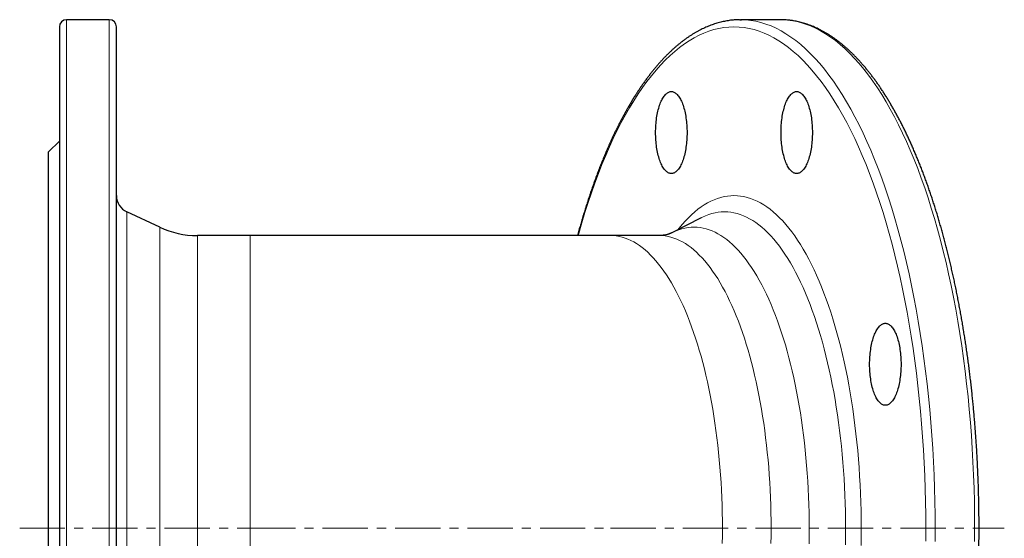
# Model space of a CAD drawing. Header units: millimetres. Extents: x 145 to 889, y 99 to 877.
# Tile 2 of 3: x 145 to 421, y 238 to 384. Entities that reach past the tile are written whole.
import ezdxf

# ---------------------------------------------------------------- set-up
doc = ezdxf.new("R2010")
doc.units = ezdxf.units.MM
doc.linetypes.add('CENTERX2', pattern=[20.32, 12.7, -2.54, 2.54, -2.54])
doc.layers.add('FORMAT', color=7, linetype='Continuous')

msp = doc.modelspace()

# ---------------------------------------------------------------- linework, layer by layer
at = {"color": 7, "linetype": 'Continuous', "lineweight": 25}
for p, q in [((156.29, 381.6), (156.29, 100.6)), ((170.29, 383.6), (158.29, 383.6)), ((172.29, 100.6), (172.29, 381.6)), ((358.37, 383.6), (347.28, 383.6)), ((358.62, 383.6), (358.37, 383.6)), ((156.29, 349.6), (153.29, 346.6)), ((153.29, 135.6), (153.29, 346.6)), ((184.42, 325.44), (175.17, 329.75)), ((336.21, 328.08), (327.99, 323.85)), ((209.77, 323.1), (194.98, 323.1)), ((310.8, 323.1), (209.77, 323.1)), ((324.46, 323.1), (310.8, 323.1))]:
    msp.add_line(p, q, dxfattribs=at)
at = {"color": 8, "linetype": 'Continuous', "lineweight": 18}
for p, q in [((158.29, 383.6), (158.29, 98.6)), ((170.29, 98.6), (170.29, 383.6)), ((175.17, 329.75), (175.17, 152.44)), ((184.42, 156.76), (184.42, 325.44)), ((194.98, 323.1), (194.98, 159.1)), ((209.77, 323.1), (209.77, 159.1))]:
    msp.add_line(p, q, dxfattribs=at)
at = {"color": 8, "linetype": 'Continuous', "lineweight": 18, "flags": 128}
for points in [[(399.2, 241.1), (399.18, 244.78), (399.13, 248.45), (399.04, 252.12), (398.91, 255.78), (398.74, 259.44), (398.54, 263.08), (398.3, 266.7), (398.03, 270.31), (397.72, 273.9), (397.37, 277.46), (396.99, 281), (396.57, 284.52), (396.12, 288), (395.63, 291.45), (395.11, 294.87), (394.55, 298.25), (393.96, 301.59), (393.34, 304.88), (392.69, 308.14), (392, 311.35), (391.28, 314.51), (390.53, 317.62), (389.75, 320.68), (388.93, 323.68), (388.09, 326.63), (387.22, 329.52), (386.32, 332.35), (385.39, 335.11), (384.44, 337.81), (383.45, 340.45), (382.45, 343.01), (381.41, 345.51), (380.35, 347.94), (379.27, 350.29), (378.17, 352.56), (377.04, 354.77), (375.89, 356.89), (374.72, 358.93), (373.53, 360.89), (372.32, 362.78), (371.09, 364.57), (369.84, 366.28), (368.58, 367.91), (367.3, 369.45), (366.01, 370.9), (364.7, 372.27), (363.38, 373.54), (362.05, 374.72), (360.71, 375.81), (359.35, 376.81), (357.99, 377.72), (356.61, 378.53), (355.23, 379.25), (353.85, 379.87), (352.45, 380.4), (351.05, 380.83), (349.65, 381.17), (348.25, 381.41), (346.84, 381.55), (345.43, 381.6), (344.03, 381.55), (342.62, 381.41), (341.22, 381.17), (339.81, 380.83), (338.42, 380.4), (337.02, 379.87), (335.64, 379.25), (334.26, 378.53), (332.88, 377.72), (331.52, 376.81), (330.16, 375.81), (328.82, 374.72), (327.49, 373.54), (326.17, 372.27), (324.86, 370.9), (323.57, 369.45), (322.29, 367.91), (321.03, 366.28), (319.78, 364.57), (318.55, 362.78), (317.34, 360.89), (316.15, 358.93), (314.98, 356.89), (313.83, 354.77), (312.7, 352.56), (311.6, 350.29), (310.52, 347.94), (309.46, 345.51), (308.42, 343.01), (307.42, 340.45), (306.43, 337.81), (305.48, 335.11), (304.55, 332.35), (303.65, 329.52), (302.78, 326.63), (301.94, 323.68), (301.77, 323.1)], [(347.55, 383.6), (348.71, 383.55), (350.14, 383.4), (351.56, 383.16), (352.98, 382.82), (354.4, 382.38), (355.81, 381.84), (357.22, 381.21), (358.62, 380.48), (360.01, 379.66), (361.4, 378.74), (362.77, 377.73), (364.13, 376.62), (365.49, 375.42), (366.83, 374.13), (368.15, 372.75), (369.46, 371.28), (370.76, 369.72), (372.04, 368.07), (373.3, 366.33), (374.55, 364.51), (375.78, 362.6), (376.98, 360.61), (378.17, 358.54), (379.34, 356.38), (380.48, 354.15), (381.6, 351.84), (382.7, 349.46), (383.77, 347), (384.82, 344.46), (385.84, 341.86), (386.84, 339.19), (387.81, 336.45), (388.75, 333.64), (389.66, 330.78), (390.55, 327.85), (391.4, 324.86), (392.22, 321.81), (393.02, 318.71), (393.78, 315.55), (394.51, 312.35), (395.21, 309.09), (395.87, 305.79), (396.5, 302.45), (397.1, 299.06), (397.66, 295.63), (398.19, 292.17), (398.69, 288.67), (399.15, 285.13), (399.57, 281.57), (399.96, 277.98), (400.31, 274.36), (400.62, 270.73), (400.9, 267.07), (401.14, 263.39), (401.35, 259.7), (401.52, 255.99), (401.65, 252.28), (401.74, 248.56), (401.8, 244.83), (401.81, 241.1)], [(412.88, 237.37), (412.9, 241.1), (412.88, 244.83), (412.83, 248.56), (412.73, 252.28), (412.6, 255.99), (412.43, 259.7), (412.23, 263.39), (411.99, 267.07), (411.71, 270.73), (411.39, 274.36), (411.04, 277.98), (410.66, 281.57), (410.23, 285.13), (409.77, 288.67), (409.28, 292.17), (408.75, 295.63), (408.19, 299.06), (407.59, 302.45), (406.96, 305.79), (406.29, 309.09), (405.6, 312.35), (404.87, 315.55), (404.1, 318.71), (403.31, 321.81), (402.49, 324.86), (401.63, 327.85), (400.75, 330.78), (399.84, 333.64), (398.89, 336.45), (397.93, 339.19), (396.93, 341.86), (395.91, 344.46), (394.86, 347), (393.79, 349.46), (392.69, 351.84), (391.57, 354.15), (390.42, 356.38), (389.26, 358.54), (388.07, 360.61), (386.86, 362.6), (385.64, 364.51), (384.39, 366.33), (383.13, 368.07), (381.85, 369.72), (380.55, 371.28), (379.24, 372.75), (377.91, 374.13), (376.57, 375.42), (375.22, 376.62), (373.86, 377.73), (372.48, 378.74), (371.1, 379.66), (369.71, 380.48), (368.31, 381.21), (366.9, 381.84), (365.49, 382.38), (364.07, 382.82), (362.65, 383.16), (361.22, 383.4), (359.8, 383.55), (358.62, 383.6)], [(329.71, 324.74), (330.08, 325.21), (330.93, 326.23), (331.79, 327.19), (332.66, 328.09), (333.53, 328.94), (334.42, 329.72), (335.31, 330.45), (336.21, 331.11), (337.11, 331.71), (338.02, 332.25), (338.94, 332.72), (339.86, 333.14), (340.78, 333.49), (341.71, 333.77), (342.64, 334), (343.57, 334.16), (344.5, 334.25), (345.43, 334.28), (346.37, 334.25), (347.3, 334.16), (348.23, 334), (349.16, 333.77), (350.09, 333.49), (351.01, 333.14), (351.93, 332.72), (352.85, 332.25), (353.76, 331.71), (354.66, 331.11), (355.56, 330.45), (356.45, 329.72), (357.34, 328.94), (358.21, 328.09), (359.08, 327.19), (359.94, 326.23), (360.79, 325.21), (361.62, 324.13), (362.45, 322.99), (363.27, 321.8), (364.07, 320.55), (364.86, 319.25), (365.63, 317.9), (366.4, 316.49), (367.14, 315.03), (367.88, 313.52), (368.59, 311.96), (369.3, 310.35), (369.98, 308.69), (370.65, 306.99), (371.3, 305.24), (371.94, 303.45), (372.55, 301.62), (373.15, 299.74), (373.73, 297.83), (374.28, 295.87), (374.82, 293.88), (375.34, 291.85), (375.84, 289.79), (376.32, 287.69), (376.77, 285.56), (377.21, 283.4), (377.62, 281.22), (378.01, 279), (378.38, 276.76), (378.73, 274.49), (379.05, 272.2), (379.35, 269.89), (379.63, 267.56), (379.88, 265.22), (380.11, 262.85), (380.32, 260.47), (380.5, 258.08), (380.66, 255.68), (380.79, 253.26), (380.9, 250.84), (380.99, 248.41), (381.05, 245.98), (381.08, 243.54), (381.1, 241.1)], [(376.69, 241.1), (376.68, 243.42), (376.65, 245.74), (376.59, 248.05), (376.51, 250.37), (376.4, 252.67), (376.28, 254.97), (376.13, 257.25), (375.95, 259.53), (375.76, 261.79), (375.54, 264.04), (375.3, 266.28), (375.03, 268.49), (374.75, 270.69), (374.44, 272.87), (374.11, 275.02), (373.76, 277.16), (373.39, 279.26), (373, 281.35), (372.58, 283.4), (372.15, 285.43), (371.69, 287.42), (371.22, 289.38), (370.73, 291.31), (370.21, 293.21), (369.68, 295.07), (369.13, 296.89), (368.57, 298.67), (367.98, 300.42), (367.38, 302.12), (366.76, 303.79), (366.12, 305.41), (365.47, 306.98), (364.8, 308.51), (364.12, 310), (363.42, 311.43), (362.71, 312.82), (361.98, 314.16), (361.25, 315.45), (360.49, 316.69), (359.73, 317.87), (358.96, 319.01), (358.17, 320.09), (357.37, 321.12), (356.57, 322.09), (355.75, 323), (354.93, 323.86), (354.09, 324.67), (353.25, 325.41), (352.4, 326.1), (351.55, 326.73), (350.69, 327.3), (349.82, 327.82), (348.95, 328.27), (348.07, 328.66), (347.2, 328.99), (346.31, 329.27), (345.43, 329.48), (344.54, 329.63), (343.66, 329.72), (342.77, 329.75), (341.88, 329.72), (340.99, 329.63), (340.11, 329.48), (339.22, 329.27), (338.34, 328.99), (337.46, 328.66), (336.59, 328.27), (336.22, 328.08)], [(310.8, 323.1), (311.62, 323.07), (312.44, 322.99), (313.26, 322.85), (314.08, 322.65), (314.9, 322.4), (315.71, 322.09), (316.52, 321.73), (317.33, 321.31), (318.13, 320.83), (318.92, 320.3), (319.71, 319.72), (320.5, 319.09), (321.28, 318.4), (322.05, 317.65), (322.81, 316.86), (323.56, 316.01), (324.31, 315.11), (325.05, 314.16), (325.77, 313.16), (326.49, 312.11), (327.2, 311.02), (327.89, 309.87), (328.58, 308.68), (329.25, 307.44), (329.9, 306.15), (330.55, 304.82), (331.18, 303.45), (331.8, 302.04), (332.4, 300.58), (332.99, 299.08), (333.56, 297.54), (334.12, 295.97), (334.66, 294.35), (335.19, 292.7), (335.7, 291.02), (336.19, 289.3), (336.66, 287.54), (337.12, 285.76), (337.56, 283.94), (337.98, 282.1), (338.38, 280.23), (338.76, 278.33), (339.12, 276.4), (339.47, 274.45), (339.79, 272.48), (340.1, 270.48), (340.38, 268.47), (340.65, 266.44), (340.89, 264.39), (341.11, 262.32), (341.31, 260.24), (341.5, 258.15), (341.66, 256.04), (341.79, 253.93), (341.91, 251.8), (342.01, 249.67), (342.08, 247.53), (342.14, 245.39), (342.17, 243.25), (342.18, 241.1), (342.17, 238.95), (342.14, 236.81)], [(355.84, 241.1), (355.83, 243.25), (355.8, 245.39), (355.75, 247.53), (355.67, 249.67), (355.58, 251.8), (355.46, 253.93), (355.32, 256.04), (355.16, 258.15), (354.98, 260.24), (354.77, 262.32), (354.55, 264.39), (354.31, 266.44), (354.04, 268.47), (353.76, 270.48), (353.46, 272.48), (353.13, 274.45), (352.79, 276.4), (352.42, 278.33), (352.04, 280.23), (351.64, 282.1), (351.22, 283.94), (350.78, 285.76), (350.33, 287.54), (349.85, 289.3), (349.36, 291.02), (348.85, 292.7), (348.33, 294.35), (347.78, 295.97), (347.23, 297.54), (346.65, 299.08), (346.06, 300.58), (345.46, 302.04), (344.84, 303.45), (344.21, 304.82), (343.57, 306.15), (342.91, 307.44), (342.24, 308.68), (341.55, 309.87), (340.86, 311.02), (340.15, 312.11), (339.44, 313.16), (338.71, 314.16), (337.97, 315.11), (337.23, 316.01), (336.47, 316.86), (335.71, 317.65), (334.94, 318.4), (334.16, 319.09), (333.38, 319.72), (332.59, 320.3), (331.79, 320.83), (330.99, 321.31), (330.18, 321.73), (329.37, 322.09), (328.56, 322.4), (327.74, 322.65), (326.93, 322.85), (326.11, 322.99), (325.29, 323.07), (324.46, 323.1)], [(327.99, 323.85), (328.34, 324.03), (329.18, 324.4), (330.01, 324.72), (330.85, 324.98), (331.69, 325.18), (332.54, 325.33), (333.38, 325.41), (334.23, 325.44), (335.07, 325.41), (335.91, 325.33), (336.76, 325.18), (337.6, 324.98), (338.44, 324.72), (339.27, 324.4), (340.11, 324.03), (340.94, 323.6), (341.76, 323.11), (342.58, 322.57), (343.39, 321.97), (344.2, 321.31), (345, 320.6), (345.79, 319.84), (346.58, 319.02), (347.35, 318.15), (348.12, 317.22), (348.88, 316.25), (349.63, 315.22), (350.36, 314.14), (351.09, 313.01), (351.8, 311.83), (352.51, 310.61), (353.2, 309.33), (353.87, 308.01), (354.54, 306.64), (355.19, 305.23), (355.82, 303.78), (356.44, 302.28), (357.05, 300.74), (357.64, 299.16), (358.21, 297.53), (358.77, 295.87), (359.31, 294.18), (359.83, 292.44), (360.34, 290.67), (360.83, 288.87), (361.29, 287.03), (361.75, 285.17), (362.18, 283.27), (362.59, 281.34), (362.98, 279.39), (363.36, 277.41), (363.71, 275.4), (364.04, 273.37), (364.36, 271.32), (364.65, 269.25), (364.92, 267.16), (365.17, 265.05), (365.4, 262.93), (365.61, 260.79), (365.8, 258.63), (365.96, 256.47), (366.1, 254.29), (366.23, 252.11), (366.32, 249.91), (366.4, 247.72), (366.46, 245.51), (366.49, 243.31), (366.5, 241.1), (366.49, 238.89), (366.46, 236.68)], [(355.8, 236.81), (355.83, 238.95), (355.84, 241.1)], [(376.65, 236.46), (376.68, 238.78), (376.69, 241.1)], [(381.1, 241.1), (381.08, 238.66), (381.05, 236.22)], [(399.18, 237.42), (399.2, 241.1)], [(401.81, 241.1), (401.8, 237.37)]]:
    msp.add_lwpolyline(points, dxfattribs=at)
at = {"color": 7, "linetype": 'Continuous', "lineweight": 25, "flags": 128}
for points in [[(347.03, 383.6), (347.28, 383.6), (347.55, 383.6)], [(332.26, 351.96), (332.26, 351.44), (332.24, 350.92), (332.22, 350.4), (332.19, 349.88), (332.15, 349.37), (332.1, 348.86), (332.04, 348.36), (331.97, 347.87), (331.9, 347.38), (331.81, 346.91), (331.72, 346.44), (331.62, 345.99), (331.51, 345.55), (331.4, 345.12), (331.27, 344.71), (331.15, 344.31), (331.01, 343.93), (330.87, 343.56), (330.72, 343.21), (330.56, 342.88), (330.4, 342.57), (330.23, 342.28), (330.06, 342), (329.89, 341.75), (329.71, 341.52), (329.52, 341.31), (329.33, 341.13), (329.14, 340.96), (328.95, 340.82), (328.76, 340.7), (328.56, 340.61), (328.36, 340.54), (328.16, 340.49), (327.96, 340.47), (327.76, 340.47), (327.56, 340.49), (327.36, 340.54), (327.16, 340.61), (326.97, 340.7), (326.77, 340.82), (326.58, 340.96), (326.39, 341.13), (326.2, 341.31), (326.02, 341.52), (325.84, 341.75), (325.66, 342), (325.49, 342.28), (325.32, 342.57), (325.16, 342.88), (325.01, 343.21), (324.86, 343.56), (324.71, 343.93), (324.58, 344.31), (324.45, 344.71), (324.32, 345.12), (324.21, 345.55), (324.1, 345.99), (324, 346.44), (323.91, 346.91), (323.82, 347.38), (323.75, 347.87), (323.68, 348.36), (323.62, 348.86), (323.57, 349.37), (323.53, 349.88), (323.5, 350.4), (323.48, 350.92), (323.46, 351.44), (323.46, 351.96), (323.46, 352.49), (323.48, 353.01), (323.5, 353.53), (323.53, 354.05), (323.57, 354.56), (323.62, 355.07), (323.68, 355.57), (323.75, 356.06), (323.82, 356.55), (323.91, 357.02), (324, 357.49), (324.1, 357.94), (324.21, 358.38), (324.32, 358.81), (324.45, 359.22), (324.58, 359.62), (324.71, 360), (324.86, 360.37), (325.01, 360.72), (325.16, 361.05), (325.32, 361.36), (325.49, 361.65), (325.66, 361.92), (325.84, 362.17), (326.02, 362.4), (326.2, 362.61), (326.39, 362.8), (326.58, 362.96), (326.77, 363.11), (326.97, 363.22), (327.16, 363.32), (327.36, 363.39), (327.56, 363.44), (327.76, 363.46), (327.96, 363.46), (328.16, 363.44), (328.36, 363.39), (328.56, 363.32), (328.76, 363.22), (328.95, 363.11), (329.14, 362.96), (329.33, 362.8), (329.52, 362.61), (329.71, 362.4), (329.89, 362.17), (330.06, 361.92), (330.23, 361.65), (330.4, 361.36), (330.56, 361.05), (330.72, 360.72), (330.87, 360.37), (331.01, 360), (331.15, 359.62), (331.27, 359.22), (331.4, 358.81), (331.51, 358.38), (331.62, 357.94), (331.72, 357.49), (331.81, 357.02), (331.9, 356.55), (331.97, 356.06), (332.04, 355.57), (332.1, 355.07), (332.15, 354.56), (332.19, 354.05), (332.22, 353.53), (332.24, 353.01), (332.26, 352.49), (332.26, 351.96)], [(367.41, 351.96), (367.4, 351.44), (367.39, 350.92), (367.37, 350.4), (367.34, 349.88), (367.3, 349.37), (367.25, 348.86), (367.19, 348.36), (367.12, 347.87), (367.04, 347.38), (366.96, 346.91), (366.87, 346.44), (366.77, 345.99), (366.66, 345.55), (366.55, 345.12), (366.42, 344.71), (366.29, 344.31), (366.16, 343.93), (366.01, 343.56), (365.86, 343.21), (365.71, 342.88), (365.55, 342.57), (365.38, 342.28), (365.21, 342), (365.03, 341.75), (364.85, 341.52), (364.67, 341.31), (364.48, 341.13), (364.29, 340.96), (364.1, 340.82), (363.9, 340.7), (363.71, 340.61), (363.51, 340.54), (363.31, 340.49), (363.11, 340.47), (362.91, 340.47), (362.71, 340.49), (362.51, 340.54), (362.31, 340.61), (362.11, 340.7), (361.92, 340.82), (361.72, 340.96), (361.53, 341.13), (361.35, 341.31), (361.16, 341.52), (360.98, 341.75), (360.81, 342), (360.64, 342.28), (360.47, 342.57), (360.31, 342.88), (360.15, 343.21), (360, 343.56), (359.86, 343.93), (359.72, 344.31), (359.59, 344.71), (359.47, 345.12), (359.36, 345.55), (359.25, 345.99), (359.15, 346.44), (359.06, 346.91), (358.97, 347.38), (358.9, 347.87), (358.83, 348.36), (358.77, 348.86), (358.72, 349.37), (358.68, 349.88), (358.65, 350.4), (358.63, 350.92), (358.61, 351.44), (358.61, 351.96), (358.61, 352.49), (358.63, 353.01), (358.65, 353.53), (358.68, 354.05), (358.72, 354.56), (358.77, 355.07), (358.83, 355.57), (358.9, 356.06), (358.97, 356.55), (359.06, 357.02), (359.15, 357.49), (359.25, 357.94), (359.36, 358.38), (359.47, 358.81), (359.59, 359.22), (359.72, 359.62), (359.86, 360), (360, 360.37), (360.15, 360.72), (360.31, 361.05), (360.47, 361.36), (360.64, 361.65), (360.81, 361.92), (360.98, 362.17), (361.16, 362.4), (361.35, 362.61), (361.53, 362.8), (361.72, 362.96), (361.92, 363.11), (362.11, 363.22), (362.31, 363.32), (362.51, 363.39), (362.71, 363.44), (362.91, 363.46), (363.11, 363.46), (363.31, 363.44), (363.51, 363.39), (363.71, 363.32), (363.9, 363.22), (364.1, 363.11), (364.29, 362.96), (364.48, 362.8), (364.67, 362.61), (364.85, 362.4), (365.03, 362.17), (365.21, 361.92), (365.38, 361.65), (365.55, 361.36), (365.71, 361.05), (365.86, 360.72), (366.01, 360.37), (366.16, 360), (366.29, 359.62), (366.42, 359.22), (366.55, 358.81), (366.66, 358.38), (366.77, 357.94), (366.87, 357.49), (366.96, 357.02), (367.04, 356.55), (367.12, 356.06), (367.19, 355.57), (367.25, 355.07), (367.3, 354.56), (367.34, 354.05), (367.37, 353.53), (367.39, 353.01), (367.4, 352.49), (367.41, 351.96)], [(392.26, 287.02), (392.26, 286.5), (392.24, 285.97), (392.22, 285.45), (392.19, 284.94), (392.15, 284.43), (392.1, 283.92), (392.04, 283.42), (391.97, 282.92), (391.9, 282.44), (391.81, 281.96), (391.72, 281.5), (391.62, 281.05), (391.51, 280.6), (391.4, 280.18), (391.27, 279.76), (391.15, 279.36), (391.01, 278.98), (390.87, 278.62), (390.72, 278.27), (390.56, 277.94), (390.4, 277.63), (390.23, 277.33), (390.06, 277.06), (389.89, 276.81), (389.71, 276.58), (389.52, 276.37), (389.33, 276.18), (389.14, 276.02), (388.95, 275.88), (388.76, 275.76), (388.56, 275.67), (388.36, 275.59), (388.16, 275.55), (387.96, 275.52), (387.76, 275.52), (387.56, 275.55), (387.36, 275.59), (387.16, 275.67), (386.97, 275.76), (386.77, 275.88), (386.58, 276.02), (386.39, 276.18), (386.2, 276.37), (386.02, 276.58), (385.84, 276.81), (385.66, 277.06), (385.49, 277.33), (385.32, 277.63), (385.16, 277.94), (385.01, 278.27), (384.86, 278.62), (384.71, 278.98), (384.58, 279.36), (384.45, 279.76), (384.32, 280.18), (384.21, 280.6), (384.1, 281.05), (384, 281.5), (383.91, 281.96), (383.82, 282.44), (383.75, 282.92), (383.68, 283.42), (383.62, 283.92), (383.57, 284.43), (383.53, 284.94), (383.5, 285.45), (383.48, 285.97), (383.46, 286.5), (383.46, 287.02), (383.46, 287.54), (383.48, 288.07), (383.5, 288.59), (383.53, 289.1), (383.57, 289.62), (383.62, 290.12), (383.68, 290.62), (383.75, 291.12), (383.82, 291.6), (383.91, 292.08), (384, 292.54), (384.1, 293), (384.21, 293.44), (384.32, 293.86), (384.45, 294.28), (384.58, 294.68), (384.71, 295.06), (384.86, 295.43), (385.01, 295.77), (385.16, 296.1), (385.32, 296.42), (385.49, 296.71), (385.66, 296.98), (385.84, 297.23), (386.02, 297.46), (386.2, 297.67), (386.39, 297.86), (386.58, 298.02), (386.77, 298.16), (386.97, 298.28), (387.16, 298.37), (387.36, 298.45), (387.56, 298.49), (387.76, 298.52), (387.96, 298.52), (388.16, 298.49), (388.36, 298.45), (388.56, 298.37), (388.76, 298.28), (388.95, 298.16), (389.14, 298.02), (389.33, 297.86), (389.52, 297.67), (389.71, 297.46), (389.89, 297.23), (390.06, 296.98), (390.23, 296.71), (390.4, 296.42), (390.56, 296.1), (390.72, 295.77), (390.87, 295.43), (391.01, 295.06), (391.15, 294.68), (391.27, 294.28), (391.4, 293.86), (391.51, 293.44), (391.62, 293), (391.72, 292.54), (391.81, 292.08), (391.9, 291.6), (391.97, 291.12), (392.04, 290.62), (392.1, 290.12), (392.15, 289.62), (392.19, 289.1), (392.22, 288.59), (392.24, 288.07), (392.26, 287.54), (392.26, 287.02)]]:
    msp.add_lwpolyline(points, dxfattribs=at)
at = {"color": 7, "linetype": 'Continuous', "lineweight": 25}
for centre, radius, start, end in [((158.29, 381.6), 2, 90, 180), ((170.29, 381.6), 2, 0, 90), ((177.29, 334.28), 5, 180, 245), ((194.98, 348.1), 25, 245, 270)]:
    msp.add_arc(centre, radius, start, end, dxfattribs=at)
for points, knots in [([(347.01, 383.6), (346.97, 383.6), (346.7, 383.6), (346.19, 383.57), (345.5, 383.53), (344.81, 383.47), (344.11, 383.38), (343.42, 383.27), (342.73, 383.14), (342.04, 382.99), (341.35, 382.82), (340.66, 382.62), (339.97, 382.41), (339.28, 382.17), (338.59, 381.92), (337.9, 381.64), (337.22, 381.33), (336.54, 381.01), (335.85, 380.67), (335.17, 380.3), (334.49, 379.92), (333.82, 379.51), (333.14, 379.08), (332.47, 378.63), (331.8, 378.15), (331.13, 377.66), (330.47, 377.15), (329.8, 376.61), (329.15, 376.06), (328.49, 375.48), (327.84, 374.88), (327.19, 374.26), (326.54, 373.63), (325.9, 372.97), (325.26, 372.29), (324.62, 371.59), (323.99, 370.87), (323.37, 370.13), (322.74, 369.38), (322.13, 368.6), (321.51, 367.81), (320.9, 366.99), (320.3, 366.16), (319.7, 365.3), (319.1, 364.43), (318.51, 363.54), (317.92, 362.64), (317.34, 361.71), (316.76, 360.77), (316.19, 359.81), (315.62, 358.83), (315.06, 357.83), (314.51, 356.82), (313.95, 355.79), (313.41, 354.74), (312.87, 353.67), (312.33, 352.59), (311.8, 351.5), (311.28, 350.38), (310.76, 349.25), (310.25, 348.1), (309.74, 346.94), (309.24, 345.76), (308.74, 344.57), (308.25, 343.36), (307.77, 342.14), (307.29, 340.9), (306.82, 339.65), (306.36, 338.38), (305.9, 337.1), (305.45, 335.8), (305, 334.49), (304.56, 333.16), (304.13, 331.83), (303.7, 330.47), (303.28, 329.11), (302.86, 327.73), (302.46, 326.34), (302.06, 324.94), (301.75, 323.86), (301.59, 323.24), (301.55, 323.1)], [0, 0, 0, 0, 0.002223, 0.014698, 0.027175, 0.039656, 0.052145, 0.064644, 0.077157, 0.089686, 0.102234, 0.114803, 0.127394, 0.14001, 0.152651, 0.165318, 0.178012, 0.190733, 0.20348, 0.216255, 0.229055, 0.24188, 0.254729, 0.2676, 0.280493, 0.293406, 0.306338, 0.319286, 0.33225, 0.345228, 0.358218, 0.371219, 0.38423, 0.397249, 0.410275, 0.423308, 0.436345, 0.449387, 0.462431, 0.475478, 0.488527, 0.501577, 0.514628, 0.527678, 0.540729, 0.553778, 0.566826, 0.579872, 0.592917, 0.60596, 0.619001, 0.632039, 0.645076, 0.65811, 0.671141, 0.68417, 0.697197, 0.710221, 0.723242, 0.736261, 0.749278, 0.762292, 0.775303, 0.788312, 0.801319, 0.814323, 0.827325, 0.840325, 0.853323, 0.866318, 0.879311, 0.892303, 0.905292, 0.918279, 0.931264, 0.944248, 0.95723, 0.97021, 0.983188, 0.996165, 1, 1, 1, 1]), ([(358.65, 98.6), (358.69, 98.6), (358.96, 98.6), (359.46, 98.62), (360.15, 98.67), (360.85, 98.73), (361.54, 98.82), (362.23, 98.93), (362.92, 99.06), (363.62, 99.21), (364.31, 99.38), (365, 99.57), (365.69, 99.79), (366.37, 100.02), (367.06, 100.28), (367.75, 100.56), (368.43, 100.86), (369.12, 101.19), (369.8, 101.53), (370.48, 101.89), (371.16, 102.28), (371.83, 102.69), (372.51, 103.12), (373.18, 103.57), (373.85, 104.04), (374.52, 104.54), (375.18, 105.05), (375.85, 105.59), (376.51, 106.14), (377.16, 106.72), (377.82, 107.32), (378.46, 107.93), (379.11, 108.57), (379.75, 109.23), (380.39, 109.91), (381.03, 110.61), (381.66, 111.32), (382.28, 112.06), (382.91, 112.82), (383.53, 113.6), (384.14, 114.39), (384.75, 115.21), (385.36, 116.04), (385.96, 116.89), (386.55, 117.76), (387.14, 118.65), (387.73, 119.56), (388.31, 120.49), (388.89, 121.43), (389.46, 122.39), (390.03, 123.37), (390.59, 124.37), (391.15, 125.38), (391.7, 126.41), (392.24, 127.46), (392.78, 128.52), (393.32, 129.6), (393.85, 130.7), (394.37, 131.82), (394.89, 132.95), (395.4, 134.09), (395.91, 135.26), (396.41, 136.43), (396.91, 137.63), (397.4, 138.83), (397.88, 140.06), (398.36, 141.3), (398.83, 142.55), (399.29, 143.82), (399.75, 145.1), (400.21, 146.4), (400.65, 147.71), (401.09, 149.03), (401.53, 150.37), (401.95, 151.72), (402.37, 153.09), (402.79, 154.47), (403.19, 155.86), (403.59, 157.26), (403.99, 158.67), (404.38, 160.1), (404.76, 161.54), (405.13, 162.99), (405.49, 164.46), (405.85, 165.93), (406.21, 167.42), (406.55, 168.91), (406.89, 170.42), (407.22, 171.94), (407.54, 173.47), (407.86, 175), (408.17, 176.55), (408.47, 178.11), (408.76, 179.68), (409.05, 181.25), (409.33, 182.84), (409.6, 184.43), (409.86, 186.03), (410.12, 187.64), (410.37, 189.26), (410.61, 190.89), (410.84, 192.52), (411.07, 194.16), (411.28, 195.81), (411.49, 197.46), (411.7, 199.12), (411.89, 200.79), (412.08, 202.46), (412.25, 204.14), (412.43, 205.82), (412.59, 207.51), (412.74, 209.21), (412.89, 210.91), (413.03, 212.61), (413.16, 214.32), (413.28, 216.03), (413.39, 217.74), (413.5, 219.46), (413.6, 221.18), (413.69, 222.91), (413.77, 224.64), (413.84, 226.37), (413.91, 228.1), (413.97, 229.83), (414.01, 231.57), (414.06, 233.31), (414.09, 235.05), (414.11, 236.78), (414.13, 238.52), (414.14, 240.27), (414.14, 242.01), (414.13, 243.75), (414.11, 245.49), (414.09, 247.23), (414.05, 248.96), (414.01, 250.7), (413.96, 252.44), (413.91, 254.17), (413.84, 255.9), (413.77, 257.63), (413.68, 259.36), (413.59, 261.09), (413.5, 262.81), (413.39, 264.53), (413.27, 266.24), (413.15, 267.95), (413.02, 269.66), (412.88, 271.36), (412.74, 273.06), (412.58, 274.76), (412.42, 276.44), (412.25, 278.13), (412.07, 279.81), (411.88, 281.48), (411.69, 283.15), (411.49, 284.81), (411.28, 286.46), (411.06, 288.11), (410.83, 289.75), (410.6, 291.38), (410.36, 293), (410.11, 294.62), (409.85, 296.23), (409.59, 297.83), (409.32, 299.43), (409.04, 301.01), (408.75, 302.58), (408.46, 304.15), (408.15, 305.71), (407.85, 307.26), (407.53, 308.79), (407.21, 310.32), (406.87, 311.84), (406.54, 313.34), (406.19, 314.84), (405.84, 316.32), (405.48, 317.8), (405.11, 319.26), (404.74, 320.71), (404.36, 322.15), (403.97, 323.58), (403.58, 324.99), (403.18, 326.4), (402.77, 327.79), (402.36, 329.16), (401.94, 330.53), (401.51, 331.88), (401.08, 333.21), (400.64, 334.54), (400.19, 335.85), (399.74, 337.14), (399.28, 338.43), (398.81, 339.69), (398.34, 340.95), (397.86, 342.18), (397.38, 343.41), (396.89, 344.61), (396.39, 345.81), (395.89, 346.98), (395.39, 348.15), (394.87, 349.29), (394.35, 350.42), (393.83, 351.53), (393.3, 352.63), (392.77, 353.71), (392.22, 354.78), (391.68, 355.82), (391.13, 356.85), (390.57, 357.87), (390.01, 358.86), (389.44, 359.84), (388.87, 360.8), (388.29, 361.74), (387.71, 362.67), (387.12, 363.57), (386.53, 364.46), (385.94, 365.33), (385.34, 366.18), (384.73, 367.02), (384.12, 367.83), (383.5, 368.63), (382.89, 369.4), (382.26, 370.16), (381.63, 370.9), (381, 371.62), (380.37, 372.31), (379.73, 372.99), (379.08, 373.65), (378.44, 374.29), (377.79, 374.91), (377.13, 375.51), (376.47, 376.08), (375.81, 376.64), (375.15, 377.17), (374.48, 377.69), (373.81, 378.18), (373.14, 378.66), (372.47, 379.11), (371.79, 379.54), (371.11, 379.94), (370.43, 380.33), (369.74, 380.7), (369.06, 381.04), (368.37, 381.36), (367.68, 381.66), (366.99, 381.94), (366.3, 382.2), (365.61, 382.43), (364.92, 382.65), (364.23, 382.84), (363.53, 383.01), (362.84, 383.16), (362.14, 383.29), (361.45, 383.39), (360.76, 383.48), (360.06, 383.54), (359.37, 383.58), (358.89, 383.6), (358.65, 383.6), (358.64, 383.6)], [0, 0, 0, 0, 0.000608, 0.004388, 0.008169, 0.011952, 0.015736, 0.019524, 0.023316, 0.027113, 0.030915, 0.034724, 0.03854, 0.042363, 0.046194, 0.050033, 0.053879, 0.057734, 0.061597, 0.065469, 0.069348, 0.073234, 0.077128, 0.081029, 0.084936, 0.088849, 0.092768, 0.096692, 0.10062, 0.104553, 0.10849, 0.11243, 0.116372, 0.120318, 0.124265, 0.128215, 0.132166, 0.136118, 0.140071, 0.144025, 0.147979, 0.151934, 0.155889, 0.159844, 0.163798, 0.167753, 0.171707, 0.175661, 0.179614, 0.183566, 0.187518, 0.19147, 0.19542, 0.19937, 0.203319, 0.207268, 0.211215, 0.215162, 0.219108, 0.223053, 0.226998, 0.230942, 0.234885, 0.238827, 0.242769, 0.24671, 0.25065, 0.254589, 0.258528, 0.262466, 0.266404, 0.270341, 0.274277, 0.278213, 0.282148, 0.286083, 0.290017, 0.29395, 0.297883, 0.301816, 0.305748, 0.309679, 0.31361, 0.317541, 0.321471, 0.325401, 0.32933, 0.333259, 0.337188, 0.341117, 0.345045, 0.348972, 0.3529, 0.356827, 0.360753, 0.36468, 0.368606, 0.372532, 0.376458, 0.380383, 0.384308, 0.388233, 0.392158, 0.396083, 0.400007, 0.403931, 0.407855, 0.411779, 0.415703, 0.419626, 0.42355, 0.427473, 0.431396, 0.435319, 0.439242, 0.443165, 0.447087, 0.45101, 0.454932, 0.458855, 0.462777, 0.466699, 0.470622, 0.474544, 0.478466, 0.482388, 0.48631, 0.490232, 0.494154, 0.498076, 0.501998, 0.50592, 0.509842, 0.513764, 0.517686, 0.521608, 0.52553, 0.529452, 0.533374, 0.537297, 0.541219, 0.545141, 0.549064, 0.552986, 0.556909, 0.560831, 0.564754, 0.568677, 0.5726, 0.576523, 0.580446, 0.58437, 0.588293, 0.592217, 0.596141, 0.600065, 0.603989, 0.607913, 0.611838, 0.615762, 0.619687, 0.623613, 0.627538, 0.631464, 0.63539, 0.639316, 0.643242, 0.647169, 0.651096, 0.655023, 0.658951, 0.662879, 0.666807, 0.670736, 0.674665, 0.678594, 0.682524, 0.686454, 0.690385, 0.694316, 0.698247, 0.702179, 0.706111, 0.710044, 0.713978, 0.717912, 0.721846, 0.725781, 0.729717, 0.733653, 0.73759, 0.741527, 0.745465, 0.749404, 0.753343, 0.757283, 0.761224, 0.765165, 0.769108, 0.77305, 0.776994, 0.780939, 0.784884, 0.78883, 0.792777, 0.796724, 0.800673, 0.804622, 0.808572, 0.812522, 0.816474, 0.820426, 0.824379, 0.828332, 0.832286, 0.836241, 0.840196, 0.844151, 0.848107, 0.852063, 0.856019, 0.859975, 0.86393, 0.867885, 0.871839, 0.875793, 0.879745, 0.883695, 0.887644, 0.891591, 0.895535, 0.899476, 0.903413, 0.907347, 0.911277, 0.915202, 0.919122, 0.923036, 0.926944, 0.930845, 0.93474, 0.938627, 0.942507, 0.946379, 0.950242, 0.954097, 0.957945, 0.961783, 0.965614, 0.969437, 0.973253, 0.977062, 0.980864, 0.984661, 0.988453, 0.992241, 0.996025, 0.999808, 1, 1, 1, 1]), ([(327.99, 323.85), (327.97, 323.84), (327.91, 323.81), (327.8, 323.76), (327.66, 323.7), (327.49, 323.63), (327.3, 323.56), (327.09, 323.49), (326.85, 323.41), (326.58, 323.34), (326.28, 323.28), (325.95, 323.22), (325.6, 323.17), (325.21, 323.13), (324.83, 323.1), (324.58, 323.1), (324.46, 323.1)], [0, 0, 0, 0, 0.047003, 0.109725, 0.173559, 0.23868, 0.305291, 0.373627, 0.44396, 0.516607, 0.591933, 0.670346, 0.752276, 0.838093, 0.92793, 1, 1, 1, 1])]:
    msp.add_open_spline(points, degree=3, knots=knots, dxfattribs=at)
at = {"layer": 'FORMAT', "linetype": 'CENTERX2', "lineweight": 18}
for p, q in [((145.17, 241.1), (209.77, 241.1)), ((209.77, 241.1), (310.8, 241.1)), ((310.8, 241.1), (421.22, 241.1))]:
    msp.add_line(p, q, dxfattribs=at)

doc.saveas('drawing.dxf')
